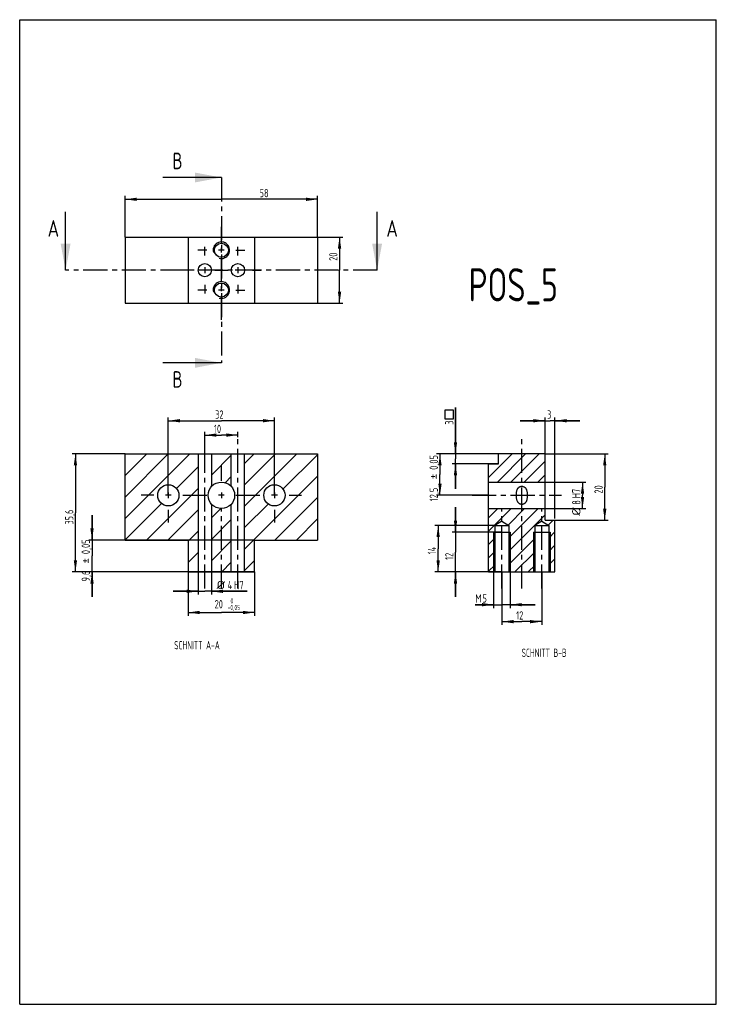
# Model space of a CAD drawing. Header units: millimetres. Extents: x 0 to 210, y 0 to 297.
import ezdxf
from ezdxf.enums import TextEntityAlignment as Align

# ---------------------------------------------------------------- set-up
doc = ezdxf.new("R2010")
doc.units = ezdxf.units.MM
doc.header["$LTSCALE"] = 19.36
doc.linetypes.add('CENTER', pattern=[0.6, 0.375, -0.075, 0.075, -0.075])
doc.layers.get('0').update_dxf_attribs({"linetype": 'CONTINUOUS'})
for name, color, linetype in [('DEFAULT_1', 7, 'CENTER'), ('HATCHING_BL0', 7, 'CONTINUOUS'), ('HATCHING_BL1', 7, 'CONTINUOUS'), ('HATCHING_BL2', 7, 'CONTINUOUS'), ('HATCHING_BL3', 7, 'CONTINUOUS'), ('ZEICHNUNGSBEMASSUNGEN', 7, 'CONTINUOUS')]:
    doc.layers.add(name, color=color, linetype=linetype)
doc.styles.get("Standard").update_dxf_attribs({"font": 'ISOCP.SHX', "width": 0.6})
doc.styles.add('TEXTSTYLE_1', font='ISOCP.SHX', dxfattribs={"width": 0.8})
doc.dimstyles.new('DIMSTYLE_1', dxfattribs={"dimtxt": 2.5, "dimasz": 3.5, "dimexe": 0.18, "dimexo": 0.0625, "dimgap": 0.09, "dimtad": 1, "dimdsep": 46, "dimtxsty": 'Standard', "dimblk": '_FILLED', "dimblk1": '_FILLED', "dimblk2": '_FILLED', "dimcen": 0.09, "dimadec": 0, "dimazin": 0, "dimtp": 0.01, "dimtm": 0.01, "dimtfac": 1, "dimtofl": 0, "dimtmove": 0, "dimatfit": 3, "dimldrblk": '_FILLED', "dimfxl": 0, "dimtolj": 1, "dimarcsym": 0})
doc.dimstyles.new('DIMSTYLE_2', dxfattribs={"dimtxt": 2.5, "dimasz": 3.5, "dimexe": 0.18, "dimexo": 0.0625, "dimgap": 0.09, "dimtad": 1, "dimdsep": 46, "dimtxsty": 'Standard', "dimblk": '_FILLED', "dimblk1": '_FILLED', "dimblk2": '_FILLED', "dimcen": 0.09, "dimadec": 0, "dimazin": 0, "dimtol": 1, "dimtp": 0.05, "dimtm": 0.05, "dimtfac": 1, "dimtofl": 0, "dimtmove": 0, "dimatfit": 3, "dimldrblk": '_FILLED', "dimfxl": 0, "dimtolj": 1, "dimarcsym": 0})
doc.dimstyles.new('DIMSTYLE_3', dxfattribs={"dimtxt": 2.5, "dimasz": 3.5, "dimexe": 0.18, "dimexo": 0.0625, "dimgap": 0.09, "dimtad": 1, "dimdec": 3, "dimdsep": 46, "dimtxsty": 'Standard', "dimblk": '_FILLED', "dimblk1": '_FILLED', "dimblk2": '_FILLED', "dimcen": 0.09, "dimadec": 0, "dimazin": 0, "dimtp": 0.001, "dimtm": 0.001, "dimtfac": 1, "dimtdec": 3, "dimtofl": 0, "dimtmove": 0, "dimatfit": 3, "dimldrblk": '_FILLED', "dimfxl": 0, "dimtolj": 1, "dimarcsym": 0})
doc.dimstyles.new('DIMSTYLE_4', dxfattribs={"dimtxt": 2.5, "dimasz": 3.5, "dimexe": 0.18, "dimexo": 0.0625, "dimgap": 0.09, "dimtad": 1, "dimdec": 3, "dimdsep": 46, "dimtxsty": 'Standard', "dimblk": '_FILLED', "dimblk1": '_FILLED', "dimblk2": '_FILLED', "dimcen": 0.09, "dimadec": 0, "dimazin": 0, "dimtol": 1, "dimtp": 0.05, "dimtm": 0.05, "dimtfac": 1, "dimtdec": 3, "dimtofl": 0, "dimtmove": 0, "dimatfit": 3, "dimldrblk": '_FILLED', "dimfxl": 0, "dimtolj": 1, "dimarcsym": 0})
doc.dimstyles.new('DIMSTYLE_5', dxfattribs={"dimtxt": 2.5, "dimasz": 3.5, "dimexe": 0.18, "dimexo": 0.0625, "dimgap": 0.09, "dimtad": 1, "dimdec": 3, "dimdsep": 46, "dimtxsty": 'Standard', "dimblk": '_FILLED', "dimblk1": '_FILLED', "dimblk2": '_FILLED', "dimcen": 0.09, "dimclrt": 7, "dimadec": 0, "dimazin": 0, "dimtp": 0.001, "dimtm": 0.001, "dimtfac": 1, "dimtdec": 3, "dimtofl": 0, "dimtmove": 0, "dimatfit": 3, "dimldrblk": '_FILLED', "dimfxl": 0, "dimtolj": 1, "dimarcsym": 0})
doc.dimstyles.new('DIMSTYLE_6', dxfattribs={"dimtxt": 2.5, "dimasz": 3.5, "dimexe": 0.18, "dimexo": 0.0625, "dimgap": 0.09, "dimtad": 1, "dimdec": 3, "dimdsep": 46, "dimtxsty": 'Standard', "dimblk": '_FILLED', "dimblk1": '_FILLED', "dimblk2": '_FILLED', "dimcen": 0.09, "dimclrt": 7, "dimadec": 0, "dimazin": 0, "dimtol": 1, "dimtm": 0.05, "dimtfac": 0.6, "dimtdec": 3, "dimtofl": 0, "dimtmove": 0, "dimatfit": 3, "dimldrblk": '_FILLED', "dimfxl": 0, "dimtolj": 1, "dimarcsym": 0})

# ---------------------------------------------------------------- blocks, each defined once
blk = doc.blocks.new('_FILLED')
at = {"color": 0, "linetype": 'ByBlock'}
blk.add_solid([(0, 0), (-1, 0.143), (-1, -0.143)], dxfattribs=at)
blk = doc.blocks.new('*D')
at = {"color": 7}
for p, q in [((131.37, 166.03), (131.37, 180.05)), ((131.37, 180.05), (131.37, 164.53)), ((44.8, 153.53), (44.8, 177.03)), ((44.8, 176.03), (60.8, 176.03)), ((76.8, 176.03), (60.8, 176.03)), ((76.8, 153.53), (76.8, 177.03)), ((158.37, 176.03), (150.87, 176.03)), ((150.87, 176.03), (159.87, 176.03)), ((158.37, 166.03), (158.37, 177.03)), ((168.87, 176.03), (159.87, 176.03)), ((161.37, 146.58), (161.37, 177.03)), ((161.37, 176.03), (168.87, 176.03)), ((31.8, 166.03), (15.8, 166.03)), ((16.8, 166.03), (16.8, 148.23)), ((141.37, 166.03), (125.7, 166.03)), ((126.7, 166.03), (126.7, 159.78)), ((144.37, 166.03), (130.37, 166.03)), ((131.37, 155.53), (131.37, 164.53)), ((158.59, 166.03), (177.37, 166.03)), ((176.37, 166.03), (176.37, 156.03)), ((144.37, 163.03), (130.37, 163.03)), ((131.37, 163.03), (131.37, 155.53)), ((126.7, 153.53), (126.7, 159.78)), ((158.37, 157.53), (170.67, 157.53)), ((169.67, 157.53), (169.67, 153.53)), ((176.37, 146.03), (176.37, 156.03)), ((141.37, 153.53), (125.7, 153.53)), ((169.67, 149.53), (169.67, 153.53)), ((131.38, 142.43), (131.38, 149.93)), ((131.38, 149.93), (131.38, 136.43)), ((158.37, 149.53), (170.67, 149.53)), ((16.8, 130.43), (16.8, 148.23)), ((21.8, 140.03), (21.8, 147.53)), ((21.8, 147.53), (21.8, 135.23)), ((161.37, 146.03), (177.37, 146.03)), ((143.27, 144.43), (125.15, 144.43)), ((126.15, 144.43), (126.15, 137.43)), ((70.8, 140.03), (20.8, 140.03)), ((145.37, 142.43), (130.38, 142.43)), ((126.15, 130.43), (126.15, 137.43)), ((21.8, 122.93), (21.8, 135.23)), ((131.38, 122.93), (131.38, 136.43)), ((31.8, 130.43), (15.8, 130.43)), ((70.8, 130.43), (20.8, 130.43)), ((21.8, 130.43), (21.8, 122.93)), ((53.8, 130.43), (53.8, 123.58)), ((57.8, 130.43), (57.8, 123.58)), ((143.27, 130.43), (125.15, 130.43)), ((145.37, 130.43), (130.38, 130.43)), ((131.38, 130.43), (131.38, 122.93)), ((142.87, 130.43), (142.87, 119.54)), ((145.37, 130.43), (145.37, 114.43)), ((147.87, 130.43), (147.87, 119.54)), ((157.37, 130.43), (157.37, 114.43)), ((53.8, 124.58), (46.3, 124.58)), ((46.3, 124.58), (55.8, 124.58)), ((68.58, 124.58), (55.8, 124.58)), ((57.8, 124.58), (68.58, 124.58)), ((142.87, 120.54), (137.35, 120.54)), ((137.35, 120.54), (145.37, 120.54)), ((155.37, 120.54), (145.37, 120.54)), ((147.87, 120.54), (155.37, 120.54)), ((145.37, 115.43), (151.37, 115.43)), ((157.37, 115.43), (151.37, 115.43))]:
    blk.add_line(p, q, dxfattribs=at)
at = {"layer": 'ZEICHNUNGSBEMASSUNGEN', "color": 3}
for p, q in [((31.8, 231.45), (31.8, 243.82)), ((89.8, 231.45), (89.8, 243.82)), ((31.8, 242.82), (60.8, 242.82)), ((89.8, 242.82), (60.8, 242.82)), ((89.8, 231.45), (97.42, 231.45)), ((96.42, 231.45), (96.42, 221.45)), ((96.42, 211.45), (96.42, 221.45)), ((89.8, 211.45), (97.42, 211.45)), ((55.8, 166.03), (55.8, 172.7)), ((65.8, 171.03), (65.8, 172.7)), ((55.8, 171.7), (60.8, 171.7)), ((65.8, 171.7), (60.8, 171.7)), ((50.8, 130.43), (50.8, 117.19)), ((70.8, 130.43), (70.8, 117.19)), ((50.8, 118.19), (60.8, 118.19)), ((70.8, 118.19), (60.8, 118.19))]:
    blk.add_line(p, q, dxfattribs=at)
at = {"color": 7, "xscale": 3.5, "yscale": 3.5, "zscale": 3.5}
for p, rotation in [((44.8, 176.03), 180), ((161.37, 176.03), 180), ((131.37, 166.03), 270), ((16.8, 166.03), 90), ((126.7, 166.03), 90), ((176.37, 166.03), 90), ((131.37, 163.03), 90), ((169.67, 157.53), 90), ((126.7, 153.53), 270), ((169.67, 149.53), 270), ((176.37, 146.03), 270), ((131.38, 142.43), 270), ((21.8, 140.03), 270), ((126.15, 144.43), 90), ((16.8, 130.43), 270), ((126.15, 130.43), 270), ((21.8, 130.43), 90), ((131.38, 130.43), 90), ((57.8, 124.58), 180), ((147.87, 120.54), 180), ((145.37, 115.43), 180)]:
    blk.add_blockref('_FILLED', p, dxfattribs=dict(at, rotation=rotation))
for p in [(76.8, 176.03), (158.37, 176.03), (53.8, 124.58), (142.87, 120.54), (157.37, 115.43)]:
    blk.add_blockref('_FILLED', p, dxfattribs=at)
at = {"layer": 'ZEICHNUNGSBEMASSUNGEN', "color": 3, "xscale": 3.5, "yscale": 3.5, "zscale": 3.5}
for p, rotation in [((31.8, 242.82), 180), ((96.42, 231.45), 90), ((96.42, 211.45), 270), ((55.8, 171.7), 180), ((50.8, 118.19), 180)]:
    blk.add_blockref('_FILLED', p, dxfattribs=dict(at, rotation=rotation))
for p in [(89.8, 242.82), (65.8, 171.7), (70.8, 118.19)]:
    blk.add_blockref('_FILLED', p, dxfattribs=at)
at = {"color": 7}
for s, width, p in [('32', 0.75, (58.92, 176.65)), ('3', 0.714286, (158.98, 176.65)), ('%%c', 1.333333, (59.35, 125.21)), ('4', 0.785714, (62.68, 125.21)), ('H7', 0.785714, (64.65, 125.21)), ('M', 0.857143, (137.35, 121.17)), ('5', 0.714286, (139.49, 121.17)), ('12', 0.678571, (149.68, 116.05))]:
    blk.add_text(s, height=2.5, dxfattribs=dict(at, width=width)).set_placement(p)
for s, width, p in [('3', 0.714286, (130.75, 174.83)), ('0,05', 0.714286, (126.08, 161.23)), ('%%p', 1.166667, (126.08, 158.31)), ('12,5', 0.660714, (126.08, 151.7)), ('H7', 0.785714, (169.04, 152.65)), ('20', 0.785714, (175.75, 154.06)), ('8', 0.785714, (169.04, 150.69)), ('35,6', 0.696429, (16.17, 144.75)), ('%%c', 1.333333, (169.04, 147.36)), ('0,05', 0.714286, (21.17, 135.79)), ('14', 0.678571, (125.53, 135.73)), ('%%p', 1.166667, (21.17, 132.88)), ('12', 0.678571, (130.75, 134.06)), ('9,6', 0.714286, (21.17, 127.52))]:
    blk.add_text(s, height=2.5, rotation=90, dxfattribs=dict(at, width=width)).set_placement(p)
at = {"layer": 'ZEICHNUNGSBEMASSUNGEN', "color": 7}
for s, width, p in [('58', 0.75, (72.33, 243.44)), ('10', 0.678571, (58.57, 172.33)), ('20', 0.785714, (58.77, 119.44))]:
    blk.add_text(s, height=2.5, dxfattribs=dict(at, width=width)).set_placement(p)
at = {"layer": 'ZEICHNUNGSBEMASSUNGEN', "color": 7, "width": 0.785714}
blk.add_text('20', height=2.5, rotation=90, dxfattribs=at).set_placement((95.8, 224.27))
at = {"layer": 'ZEICHNUNGSBEMASSUNGEN', "color": 7, "style": 'TEXTSTYLE_1'}
for s, width, p in [(' 0', 0.785714, (62.7, 120.94)), ('-0,05', 0.714286, (62.7, 118.94))]:
    blk.add_text(s, height=1.5, dxfattribs=dict(at, width=width)).set_placement(p)
blk = doc.blocks.new('HATCHING_BL0', base_point=(60.8, 230.25))
at = {"layer": 'HATCHING_BL0', "color": 7}
for p, q in [((13.84, 221.45), (13.84, 239.05)), ((107.75, 221.45), (107.75, 239.05))]:
    blk.add_line(p, q, dxfattribs=at)
at = {"layer": 'HATCHING_BL0', "color": 7, "linetype": 'CENTER'}
blk.add_line((107.75, 221.45), (13.84, 221.45), dxfattribs=at)
at = {"layer": 'HATCHING_BL0', "color": 7}
for points in [[(12.34, 229.45), (13.84, 221.45), (15.34, 229.45)], [(106.25, 229.45), (107.75, 221.45), (109.25, 229.45)]]:
    blk.add_solid(points, dxfattribs=at)
at = {"layer": 'HATCHING_BL0', "color": 7, "width": 0.857143}
for p in [(11.88, 231.55), (114, 231.55)]:
    blk.add_text('A', height=5, dxfattribs=at).set_placement(p, align=Align.RIGHT)
blk = doc.blocks.new('HATCHING_BL1', base_point=(52, 221.45))
at = {"layer": 'HATCHING_BL1', "color": 7}
for p, q in [((60.8, 249.4), (43.2, 249.4)), ((60.8, 193.49), (43.2, 193.49))]:
    blk.add_line(p, q, dxfattribs=at)
at = {"layer": 'HATCHING_BL1', "color": 7, "linetype": 'CENTER'}
blk.add_line((60.8, 249.4), (60.8, 193.49), dxfattribs=at)
at = {"layer": 'HATCHING_BL1', "color": 7}
for points in [[(52.8, 247.9), (60.8, 249.4), (52.8, 250.9)], [(52.8, 191.99), (60.8, 193.49), (52.8, 194.99)]]:
    blk.add_solid(points, dxfattribs=at)
at = {"layer": 'HATCHING_BL1', "color": 7, "width": 0.785714}
for p in [(49.09, 251.9), (49.09, 185.99)]:
    blk.add_text('B', height=5, dxfattribs=at).set_placement(p, align=Align.RIGHT)
blk = doc.blocks.new('HATCHING_BL2', base_point=(60.8, 148.23))
at = {"layer": 'HATCHING_BL2', "color": 3}
for p, q in [((31.8, 165.94), (31.88, 166.03)), ((31.8, 159.48), (38.34, 166.03)), ((31.8, 153.02), (44.8, 166.03)), ((31.8, 146.56), (51.27, 166.03)), ((57.8, 159.64), (63.8, 165.64)), ((67.8, 163.18), (70.65, 166.03)), ((67.8, 156.71), (77.11, 166.03)), ((67.8, 150.25), (83.57, 166.03)), ((79.34, 155.34), (89.8, 165.79)), ((47.21, 155.51), (53.8, 162.1)), ((61.92, 157.3), (63.8, 159.18)), ((67.8, 137.33), (89.8, 159.33)), ((38.19, 140.03), (53.8, 155.64)), ((76.96, 140.03), (89.8, 152.87)), ((31.8, 140.1), (42.77, 151.07)), ((44.65, 140.03), (53.8, 149.18)), ((57.8, 146.71), (60.63, 149.55)), ((67.8, 143.79), (74.96, 150.95)), ((57.8, 140.25), (63.8, 146.25)), ((83.42, 140.03), (89.8, 146.41)), ((50.8, 139.71), (53.8, 142.71)), ((57.8, 133.79), (63.8, 139.79)), ((50.8, 133.25), (53.8, 136.25)), ((67.8, 130.87), (70.8, 133.87)), ((60.9, 130.43), (63.8, 133.33))]:
    blk.add_line(p, q, dxfattribs=at)
blk = doc.blocks.new('HATCHING_BL3', base_point=(151.37, 148.23))
at = {"layer": 'HATCHING_BL3', "color": 3}
for p, q in [((141.37, 158.93), (148.47, 166.03)), ((144.02, 157.53), (152.52, 166.03)), ((144.37, 165.98), (144.43, 166.03)), ((148.06, 157.53), (156.56, 166.03)), ((152.11, 157.53), (158.37, 163.79)), ((141.37, 162.98), (141.43, 163.03)), ((156.16, 157.53), (158.37, 159.75)), ((141.37, 146.79), (144.11, 149.53)), ((141.37, 142.75), (148.16, 149.53)), ((147.24, 144.57), (152.2, 149.53)), ((147.47, 140.75), (156.25, 149.53)), ((147.47, 136.71), (158.37, 147.61)), ((159.33, 144.52), (160.84, 146.03)), ((141.37, 138.7), (143.27, 140.6)), ((147.47, 132.66), (155.27, 140.46)), ((159.47, 140.61), (161.37, 142.51)), ((159.47, 136.57), (161.37, 138.47)), ((141.37, 134.65), (143.27, 136.55)), ((149.29, 130.43), (155.27, 136.41)), ((159.47, 132.52), (161.37, 134.42)), ((141.37, 130.61), (143.27, 132.51)), ((153.33, 130.43), (155.27, 132.37))]:
    blk.add_line(p, q, dxfattribs=at)

msp = doc.modelspace()

# ---------------------------------------------------------------- linework, layer by layer
at = {"color": 7}
for p, q in [((0, 0), (0, 297)), ((0, 297), (210, 297)), ((210, 0), (210, 297)), ((31.7966, 231.4492), (31.7966, 211.4492)), ((31.7966, 231.4492), (89.7966, 231.4492)), ((50.7966, 231.4492), (50.7966, 211.4492)), ((70.7966, 231.4492), (70.7966, 211.4492)), ((89.7966, 231.4492), (89.7966, 211.4492)), ((31.7966, 211.4492), (89.7966, 211.4492)), ((31.7966, 140.0288), (31.7966, 166.0288)), ((31.7966, 166.0288), (89.7966, 166.0288)), ((53.7966, 166.0288), (53.7966, 130.4288)), ((57.7966, 166.0288), (57.7966, 156.1746)), ((63.7966, 156.1746), (63.7966, 166.0288)), ((67.7966, 130.4288), (67.7966, 166.0288)), ((89.7966, 166.0288), (89.7966, 140.0288)), ((144.3729, 163.0288), (144.3729, 166.0288)), ((158.3729, 166.0288), (144.3729, 166.0288)), ((158.3729, 146.0288), (158.3729, 166.0288)), ((141.3729, 130.4288), (141.3729, 163.0288)), ((141.3729, 163.0288), (144.3729, 163.0288)), ((141.3729, 157.5288), (158.3729, 157.5288)), ((57.7966, 150.8831), (57.7966, 130.4288)), ((63.7966, 130.4288), (63.7966, 150.8831)), ((141.3729, 149.5288), (158.3729, 149.5288)), ((145.3729, 145.6906), (143.2729, 144.4288)), ((145.3729, 145.6906), (147.4729, 144.4288)), ((157.3729, 145.6906), (155.2729, 144.4288)), ((157.3729, 145.6906), (159.4729, 144.4288)), ((158.3729, 146.0288), (161.3729, 146.0288)), ((161.3729, 130.4288), (161.3729, 146.0288)), ((143.2729, 144.4288), (143.2729, 130.4288)), ((143.2729, 144.4288), (147.4729, 144.4288)), ((147.4729, 144.4288), (147.4729, 130.4288)), ((155.2729, 144.4288), (159.4729, 144.4288)), ((155.2729, 144.4288), (155.2729, 130.4288)), ((159.4729, 144.4288), (159.4729, 130.4288)), ((31.7966, 140.0288), (50.7966, 140.0288)), ((50.7966, 140.0288), (50.7966, 130.4288)), ((70.7966, 140.0288), (89.7966, 140.0288)), ((70.7966, 130.4288), (70.7966, 140.0288)), ((142.8729, 142.4288), (147.8729, 142.4288)), ((154.8729, 142.4288), (159.8729, 142.4288)), ((50.7966, 130.4288), (70.7966, 130.4288)), ((141.3729, 130.4288), (161.3729, 130.4288)), ((0, 0), (210, 0))]:
    msp.add_line(p, q, dxfattribs=at)
at = {"color": 2}
for p, q in [((61.6766, 227.4492), (59.9166, 227.4492)), ((56.6766, 221.4492), (54.9166, 221.4492)), ((55.7966, 222.3292), (55.7966, 220.5692)), ((66.6766, 221.4492), (64.9166, 221.4492)), ((65.7966, 222.3292), (65.7966, 220.5692)), ((61.6766, 215.4492), (59.9166, 215.4492)), ((45.6766, 153.5288), (43.9166, 153.5288)), ((44.7966, 154.4088), (44.7966, 152.6488)), ((61.6766, 153.5288), (59.9166, 153.5288)), ((60.7966, 154.4088), (60.7966, 152.6488)), ((77.6766, 153.5288), (75.9166, 153.5288)), ((76.7966, 154.4088), (76.7966, 152.6488))]:
    msp.add_line(p, q, dxfattribs=at)
at = {"color": 3}
for p, q in [((142.8729, 142.4288), (142.8729, 130.4288)), ((147.8729, 142.4288), (147.8729, 130.4288)), ((154.8729, 142.4288), (154.8729, 130.4288)), ((159.8729, 142.4288), (159.8729, 130.4288))]:
    msp.add_line(p, q, dxfattribs=at)
at = {"color": 7}
msp.add_lwpolyline([(130.7479, 176.6145), (130.7479, 179.2187), (128.1437, 179.2187), (128.1437, 176.6145), (130.7479, 176.6145)], dxfattribs=at)
for centre, radius in [((60.7966, 227.4492), 2.1), ((55.7966, 221.4492), 2), ((65.7966, 221.4492), 2), ((60.7966, 215.4492), 2.1), ((60.7966, 153.5288), 4), ((44.7966, 153.5288), 3.2), ((76.7966, 153.5288), 3.2)]:
    msp.add_circle(centre, radius, dxfattribs=at)
at = {"color": 3}
for centre in [(60.7966, 227.4492), (60.7966, 215.4492)]:
    msp.add_arc(centre, 2.5, 255, 195, dxfattribs=at)
at = {"color": 7}
for points, start_tangent, end_tangent in [([(151.3729, 156.1746), (151.161, 156.1617), (150.9535, 156.1233), (150.7572, 156.0602), (150.5768, 155.9744), (150.4113, 155.8658), (150.2582, 155.7307), (150.118, 155.5654), (149.9957, 155.3726), (149.894, 155.1573), (149.8097, 154.9143), (149.7412, 154.6372), (149.6889, 154.3201), (149.654, 153.9526), (149.6408, 153.5288)], (-3.57173311, 0), (0, -3.57173311)), ([(153.1049, 153.5288), (153.0894, 153.9886), (153.0427, 154.4208), (152.9644, 154.8114), (152.8545, 155.1505), (152.7191, 155.4271), (152.5636, 155.6471), (152.3857, 155.8248), (152.1745, 155.9713), (151.9275, 156.0829), (151.6546, 156.1518), (151.3729, 156.1746)], (0, 3.5705775), (-3.5705775, 0)), ([(149.6408, 153.5288), (149.6562, 153.0726), (149.702, 152.6438), (149.7788, 152.256), (149.8867, 151.9188), (150.0197, 151.6424), (150.1728, 151.4218), (150.3496, 151.2417), (150.5622, 151.0915), (150.8119, 150.977), (151.0881, 150.9063), (151.3729, 150.8831)], (0, -3.57056083), (3.57056083, 0)), ([(151.3729, 150.8831), (151.5848, 150.8959), (151.7917, 150.9342), (151.9881, 150.9973), (152.1687, 151.083), (152.3345, 151.1919), (152.488, 151.3274), (152.6284, 151.4931), (152.7505, 151.6858), (152.852, 151.9011), (152.9364, 152.1444), (153.0048, 152.4218), (153.057, 152.739), (153.0918, 153.1061), (153.1049, 153.5288)], (3.57173207, 0), (0, 3.57173207))]:
    msp.add_spline(points, degree=3, dxfattribs=dict(at, start_tangent=start_tangent, end_tangent=end_tangent))
at = {"layer": 'DEFAULT_1', "color": 2, "linetype": 'CENTER'}
for p, q in [((60.7966, 206.4492), (60.7966, 234.5492)), ((56.3966, 227.4492), (53.6966, 227.4492)), ((55.7966, 225.8492), (55.7966, 228.4492)), ((65.1966, 227.4492), (67.8966, 227.4492)), ((65.7966, 225.8492), (65.7966, 228.4492)), ((51.3966, 221.4492), (48.7966, 221.4492)), ((58.7966, 221.4492), (62.7966, 221.4492)), ((70.1966, 221.4492), (72.7966, 221.4492)), ((55.7966, 217.0492), (55.7966, 214.4492)), ((65.7966, 217.0492), (65.7966, 214.4492)), ((56.3966, 215.4492), (53.6966, 215.4492)), ((65.1966, 215.4492), (67.8966, 215.4492)), ((55.7966, 125.4288), (55.7966, 171.0288)), ((65.7966, 125.4288), (65.7966, 171.0288)), ((151.3729, 125.4288), (151.3729, 171.0288)), ((44.7966, 157.9288), (44.7966, 161.7288)), ((60.7966, 157.9288), (60.7966, 162.5288)), ((76.7966, 157.9288), (76.7966, 161.7288)), ((40.3966, 153.5288), (36.5966, 153.5288)), ((49.1966, 153.5288), (56.3966, 153.5288)), ((65.1966, 153.5288), (72.3966, 153.5288)), ((81.1966, 153.5288), (84.9966, 153.5288)), ((136.3729, 153.5288), (163.3729, 153.5288)), ((44.7966, 149.1288), (44.7966, 145.3288)), ((60.7966, 125.4288), (60.7966, 149.4288)), ((76.7966, 149.1288), (76.7966, 145.3288)), ((145.3729, 125.4288), (145.3729, 149.4288)), ((157.3729, 125.4288), (157.3729, 149.4288))]:
    msp.add_line(p, q, dxfattribs=at)

# ---------------------------------------------------------------- block references
at = {"layer": 'HATCHING_BL0'}
msp.add_blockref('HATCHING_BL0', (60.7966, 230.2492), dxfattribs=at)
at = {"layer": 'HATCHING_BL1'}
msp.add_blockref('HATCHING_BL1', (51.9966, 221.4492), dxfattribs=at)
at = {"layer": 'HATCHING_BL2'}
msp.add_blockref('HATCHING_BL2', (60.7966, 148.2288), dxfattribs=at)
at = {"layer": 'HATCHING_BL3'}
msp.add_blockref('HATCHING_BL3', (151.3729, 148.2288), dxfattribs=at)

# ---------------------------------------------------------------- texts
at = {"color": 7, "width": 0.771429}
msp.add_text('POS_5', height=10, dxfattribs=at).set_placement((135.3439, 212.0321))
at = {"color": 7, "char_height": 2.5, "attachment_point": 1}
for s, insert, width in [('SCHNITT A-A', (46.5647, 109.5773), 27.97619), ('SCHNITT B-B', (151.3035, 107.2863), 27.261905)]:
    msp.add_mtext(s, dxfattribs=dict(at, insert=insert, width=width))

# ---------------------------------------------------------------- dimensions: what is measured, and where the dimension line sits
at = {"color": 7}
for base, p1, p2, angle, dimstyle, middle in [((16.7966, 130.4288), (31.7966, 166.0288), (31.7966, 130.4288), 270, 'DIMSTYLE_1', (14.9216, 148.2288)), ((131.3729, 163.0288), (144.3729, 166.0288), (144.3729, 163.0288), 270, 'DIMSTYLE_1', (129.4979, 175.7217)), ((176.3729, 146.0288), (158.5872, 166.0288), (161.3729, 146.0288), 270, 'DIMSTYLE_1', (174.4979, 156.0288)), ((21.7966, 130.4288), (70.7966, 140.0288), (70.7966, 130.4288), 270, 'DIMSTYLE_2', (19.9216, 135.2288)), ((131.3776, 142.4288), (145.3729, 130.4288), (145.3729, 142.4288), 90, 'DIMSTYLE_3', (129.5026, 135.7518)), ((126.1501, 144.4288), (143.2729, 130.4288), (143.2729, 144.4288), 90, 'DIMSTYLE_3', (124.2751, 137.4288)), ((145.3729, 115.4288), (157.3729, 130.4288), (145.3729, 130.4288), 180, 'DIMSTYLE_3', (151.3729, 117.3038)), ((126.7046, 153.5288), (141.3729, 166.0288), (141.3729, 153.5288), 270, 'DIMSTYLE_4', (124.8296, 160.0356)), ((44.7966, 176.0288), (76.7966, 153.5288), (44.7966, 153.5288), 180, 'DIMSTYLE_3', (60.7966, 177.9038))]:
    dim = msp.add_linear_dim(base=base, p1=p1, p2=p2, angle=angle, dimstyle=dimstyle, dxfattribs=at)
    dim.commit()
    dim.dimension.update_dxf_attribs({"geometry": '*D', "text_midpoint": middle, "dimtype": 160})
dim = msp.add_linear_dim(base=(161.3729, 176.0288), p1=(158.3729, 166.0288), p2=(161.3729, 146.5809), dimstyle='DIMSTYLE_1', dxfattribs=at)
dim.commit()
dim.dimension.update_dxf_attribs({"geometry": '*D', "text_midpoint": (159.8729, 177.9038), "dimtype": 160})
for base, p1, p2, angle, text, middle in [((142.8729, 120.5426), (147.8729, 130.4288), (142.8729, 130.4288), 180, 'M<>', (139.3138, 122.4176)), ((53.7966, 124.5801), (57.7966, 130.4288), (53.7966, 130.4288), 180, '%%c<>H7', (63.9642, 126.4551)), ((169.6667, 149.5288), (158.3729, 157.5288), (158.3729, 149.5288), 270, '%%c<>H7', (167.7917, 151.9683))]:
    dim = msp.add_linear_dim(base=base, p1=p1, p2=p2, angle=angle, text=text, dimstyle='DIMSTYLE_3', dxfattribs=at)
    dim.commit()
    dim.dimension.update_dxf_attribs({"geometry": '*D', "text_midpoint": middle, "dimtype": 160})
at = {"layer": 'ZEICHNUNGSBEMASSUNGEN', "color": 3}
for base, p1, p2, dimstyle, middle in [((89.7966, 242.8157), (31.7966, 231.4492), (89.7966, 231.4492), 'DIMSTYLE_5', (74.2047, 244.6907)), ((70.7966, 118.1896), (50.7966, 130.4288), (70.7966, 130.4288), 'DIMSTYLE_6', (63.4135, 120.6896)), ((65.7966, 171.7035), (55.7966, 166.0288), (65.7966, 172.7035), 'DIMSTYLE_5', (60.2687, 173.5785))]:
    dim = msp.add_linear_dim(base=base, p1=p1, p2=p2, dimstyle=dimstyle, dxfattribs=at)
    dim.commit()
    dim.dimension.update_dxf_attribs({"geometry": '*D', "text_midpoint": middle, "dimtype": 160})
dim = msp.add_linear_dim(base=(96.4222, 231.4492), p1=(89.7966, 211.4492), p2=(89.7966, 231.4492), angle=90, dimstyle='DIMSTYLE_5', dxfattribs=at)
dim.commit()
dim.dimension.update_dxf_attribs({"geometry": '*D', "text_midpoint": (94.5472, 226.2344), "dimtype": 160})

doc.saveas('drawing.dxf')
